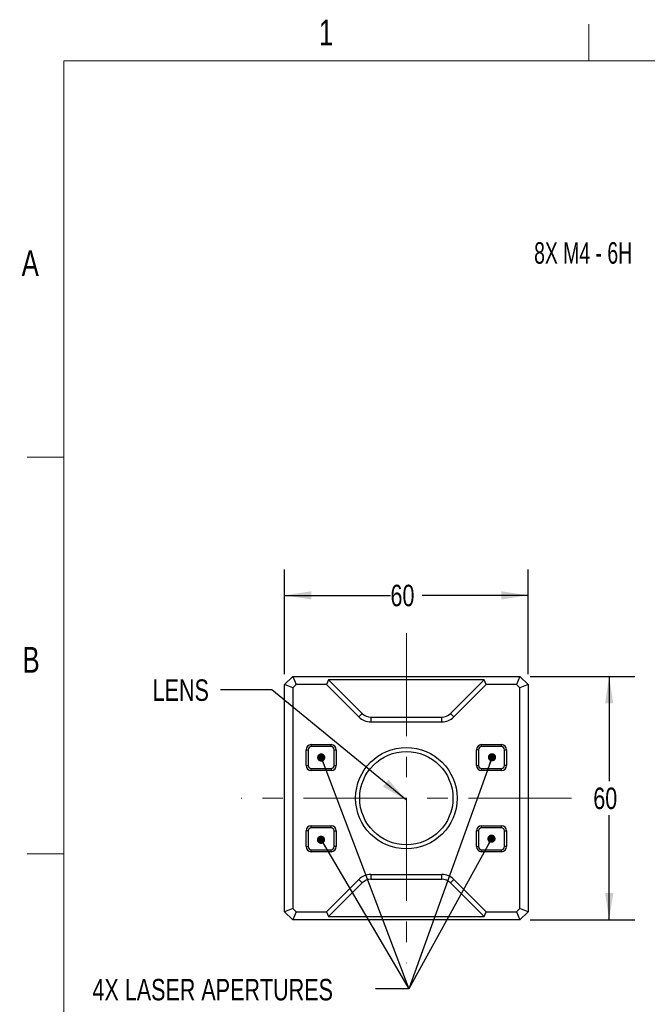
# Model space of a CAD drawing. Header units: millimetres. Extents: x 10 to 549, y 8 to 422.
# Tile 2 of 11: x 10 to 164, y 179 to 422. Entities that reach past the tile are written whole.
import ezdxf

# ---------------------------------------------------------------- set-up
doc = ezdxf.new("R2010")
doc.units = ezdxf.units.MM
doc.linetypes.add('CENTERX2', pattern=[20.32, 12.7, -2.54, 2.54, -2.54])
doc.layers.add('DIMENSIONS', color=8, linetype='Continuous')
doc.layers.add('FORMAT', color=7, linetype='Continuous')
doc.styles.add('SLDTEXTSTYLE0', font='TXT', dxfattribs={"width": 0.75})
doc.styles.add('SLDTEXTSTYLE3', font='TXT', dxfattribs={"width": 0.675})
doc.dimstyles.new('SLDDIMSTYLE0', dxfattribs={"dimtxt": 5.291667, "dimasz": 6.604, "dimexe": 0, "dimexo": 0.0625, "dimgap": 1.322917, "dimtad": 0, "dimtih": 1, "dimtoh": 1, "dimdec": 0, "dimrnd": 1e-09, "dimzin": 12, "dimdsep": 46, "dimtxsty": 'SLDTEXTSTYLE0', "dimsah": 1, "dimcen": 0.09, "dimadec": 0, "dimazin": 3, "dimtfac": 1, "dimtdec": 3, "dimtofl": 0, "dimtmove": 0, "dimatfit": 3, "dimfxl": 0, "dimfrac": 2, "dimtolj": 1, "dimtzin": 12, "dimarcsym": 0})
doc.dimstyles.new('SLDDIMSTYLE13', dxfattribs={"dimtxt": 0.18, "dimasz": 6.604, "dimexe": 0, "dimexo": 0.0625, "dimgap": 0, "dimtad": 0, "dimtih": 1, "dimtoh": 1, "dimdec": 0, "dimrnd": 1e-09, "dimzin": 0, "dimdsep": 46, "dimtxsty": 'Standard', "dimsah": 1, "dimcen": 0.09, "dimadec": 0, "dimazin": 0, "dimtfac": 6.604, "dimtdec": 0, "dimtofl": 0, "dimtmove": 0, "dimatfit": 3, "dimfxl": 0, "dimfrac": 2, "dimtolj": 1, "dimtzin": 0, "dimarcsym": 0})
doc.dimstyles.new('SLDDIMSTYLE4', dxfattribs={"dimtxt": 5.291667, "dimasz": 6.604, "dimexe": 0, "dimexo": 0.0625, "dimgap": 1.322917, "dimtad": 0, "dimtih": 1, "dimtoh": 1, "dimdec": 0, "dimrnd": 1e-09, "dimzin": 12, "dimdsep": 46, "dimtxsty": 'SLDTEXTSTYLE0', "dimsah": 1, "dimcen": 0.09, "dimadec": 0, "dimazin": 3, "dimtfac": 1, "dimtdec": 0, "dimtofl": 0, "dimtmove": 0, "dimatfit": 3, "dimfxl": 0, "dimfrac": 2, "dimtolj": 1, "dimtzin": 12, "dimarcsym": 0})
doc.dimstyles.new('SLDDIMSTYLE6', dxfattribs={"dimtxt": 5.291667, "dimasz": 6.604, "dimexe": 0, "dimexo": 0.0625, "dimgap": 1.322917, "dimtad": 0, "dimtih": 1, "dimtoh": 1, "dimdec": 6, "dimrnd": 1e-09, "dimzin": 12, "dimdsep": 46, "dimtxsty": 'SLDTEXTSTYLE0', "dimsah": 1, "dimcen": 0, "dimadec": 0, "dimazin": 3, "dimtfac": 1, "dimtdec": 0, "dimtofl": 0, "dimtmove": 0, "dimatfit": 3, "dimfxl": 0, "dimfrac": 2, "dimtolj": 1, "dimtzin": 12, "dimarcsym": 0})
doc.dimstyles.new('SLDDIMSTYLE8', dxfattribs={"dimtxt": 0.18, "dimasz": 2.032, "dimexe": 0, "dimexo": 0.0625, "dimgap": 0, "dimtad": 0, "dimtih": 1, "dimtoh": 1, "dimdec": 0, "dimrnd": 1e-09, "dimzin": 0, "dimdsep": 46, "dimtxsty": 'Standard', "dimblk1": 'DOT', "dimblk2": 'DOT', "dimsah": 1, "dimcen": 0.09, "dimadec": 0, "dimazin": 0, "dimtfac": 2.032, "dimtdec": 0, "dimtofl": 0, "dimtmove": 0, "dimatfit": 3, "dimldrblk": 'DOT', "dimfxl": 0, "dimfrac": 2, "dimtolj": 1, "dimtzin": 0, "dimarcsym": 0})

# ---------------------------------------------------------------- blocks, each defined once
blk = doc.blocks.new('SW_SYMBOL_HOLE_DEPTH')
at = {"layer": 'DIMENSIONS', "color": 0, "ltscale": 4}
for p, q in [((0, 1750), (1600, 1750)), ((800, 1750), (800, 150)), ((200, 1110), (800, 150)), ((1400, 1110), (800, 150))]:
    blk.add_line(p, q, dxfattribs=at)
blk = doc.blocks.new('_D_8')
at = {"layer": 'DIMENSIONS', "ltscale": 2}
for p, q in [((215.23, 364.06), (202.53, 364.06)), ((222.43, 342.59), (215.23, 364.06))]:
    blk.add_line(p, q, dxfattribs=at)
blk.add_solid([(222.43, 342.59), (221.3, 349.18), (219.37, 348.53)], dxfattribs=at)
at = {"layer": 'DIMENSIONS', "ltscale": 4, "xscale": 0.003379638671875, "yscale": 0.003379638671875, "zscale": 0.003379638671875}
blk.add_blockref('SW_SYMBOL_HOLE_DEPTH', (173.85, 360.59), dxfattribs=at)
at = {"layer": 'DIMENSIONS', "ltscale": 2, "attachment_point": 1}
for s, insert, char_height, style in [('8X M4 - 6H', (136.38, 366.68), 5.292, 'SLDTEXTSTYLE3'), ('7', (183.4, 366.68), 5.29, 'SLDTEXTSTYLE0'), ('MIN', (189.26, 366.68), 5.292, 'SLDTEXTSTYLE0')]:
    blk.add_mtext(s, dxfattribs=dict(at, insert=insert, char_height=char_height, style=style))
blk = doc.blocks.new('_D_18')
at = {"layer": 'DIMENSIONS', "ltscale": 2}
for p, q in [((74.87, 260.16), (74.87, 285.97)), ((134.87, 260.16), (134.87, 285.97)), ((74.87, 279.62), (100.96, 279.62)), ((134.87, 279.62), (108.78, 279.62))]:
    blk.add_line(p, q, dxfattribs=at)
for points in [[(74.87, 279.62), (81.48, 278.6), (81.48, 280.63)], [(134.87, 279.62), (128.27, 280.63), (128.27, 278.6)]]:
    blk.add_solid(points, dxfattribs=at)
at = {"layer": 'DIMENSIONS', "ltscale": 2, "insert": (100.96, 282.23), "char_height": 5.292, "attachment_point": 1, "style": 'SLDTEXTSTYLE0'}
blk.add_mtext('60', dxfattribs=at)
blk = doc.blocks.new('_D_19')
at = {"layer": 'DIMENSIONS', "ltscale": 2}
for p, q in [((135.41, 259.62), (161.22, 259.62)), ((154.87, 259.62), (154.87, 233.82)), ((154.87, 199.62), (154.87, 225.41)), ((135.41, 199.62), (161.22, 199.62))]:
    blk.add_line(p, q, dxfattribs=at)
for points in [[(154.87, 259.62), (153.86, 253.01), (155.89, 253.01)], [(154.87, 199.62), (155.89, 206.22), (153.86, 206.22)]]:
    blk.add_solid(points, dxfattribs=at)
at = {"layer": 'DIMENSIONS', "ltscale": 2, "insert": (150.96, 232.23), "char_height": 5.292, "attachment_point": 1, "style": 'SLDTEXTSTYLE0'}
blk.add_mtext('60', dxfattribs=at)
blk = doc.blocks.new('_Dot')
at = {"color": 0, "linetype": 'ByBlock', "lineweight": -2}
blk.add_line((-0.5, 0), (-1, 0), dxfattribs=at)
at = {"color": 0, "linetype": 'ByBlock', "const_width": 0.5}
blk.add_lwpolyline([(-0.25, 0, 1), (0.25, 0, 1)], format="xyb", close=True, dxfattribs=at)

msp = doc.modelspace()

# ---------------------------------------------------------------- linework, layer by layer
at = {"color": 7, "linetype": 'Continuous', "lineweight": 25, "ltscale": 2}
for p, q in [((74.8713222, 257.6165332), (76.8713222, 259.6165332)), ((74.8713222, 201.6165332), (74.8713222, 257.6165332)), ((76.8713222, 256.7881061), (74.8713222, 257.6165332)), ((76.8713222, 259.6165332), (77.6997493, 257.6165332)), ((76.8713222, 259.6165332), (132.8713222, 259.6165332)), ((77.6997493, 257.6165332), (76.8713222, 256.7881061)), ((85.1742659, 257.6165332), (77.6997493, 257.6165332)), ((85.6713222, 258.8165332), (85.1742659, 257.6165332)), ((85.1742659, 257.6165332), (93.1441144, 249.6466847)), ((85.6713222, 258.8165332), (93.9926426, 250.4952129)), ((124.0713222, 258.8165332), (85.6713222, 258.8165332)), ((115.7500019, 250.4952129), (124.0713222, 258.8165332)), ((116.59853, 249.6466847), (124.5683785, 257.6165332)), ((124.5683785, 257.6165332), (124.0713222, 258.8165332)), ((132.0428951, 257.6165332), (124.5683785, 257.6165332)), ((132.8713222, 259.6165332), (132.0428951, 257.6165332)), ((132.8713222, 256.7881061), (132.0428951, 257.6165332)), ((132.8713222, 259.6165332), (134.8713222, 257.6165332)), ((134.8713222, 257.6165332), (132.8713222, 256.7881061)), ((134.8713222, 257.6165332), (134.8713222, 201.6165332)), ((76.8713222, 256.7881061), (76.8713222, 202.4449603)), ((132.8713222, 202.4449603), (132.8713222, 256.7881061)), ((93.1441144, 249.6466847), (93.9926426, 250.4952129)), ((115.7500019, 250.4952129), (116.59853, 249.6466847)), ((96.1139629, 249.6165332), (96.1139629, 248.4165332)), ((96.1139629, 249.6165332), (113.6286815, 249.6165332)), ((96.1139629, 248.4165332), (113.6286815, 248.4165332)), ((113.6286815, 248.4165332), (113.6286815, 249.6165332)), ((81.4213222, 242.8165332), (86.3213222, 242.8165332)), ((81.4213222, 242.8165332), (81.4213222, 242.3165332)), ((86.3213222, 242.3165332), (86.3213222, 242.8165332)), ((123.4213222, 242.3165332), (123.4213222, 242.8165332)), ((123.4213222, 242.8165332), (128.3213222, 242.8165332)), ((128.3213222, 242.3165332), (128.3213222, 242.8165332)), ((80.1713222, 237.6665332), (80.1713222, 241.5665332)), ((80.1713222, 241.5665332), (80.6713222, 241.5665332)), ((80.6713222, 241.5665332), (80.6713222, 237.6665332)), ((86.3213222, 242.3165332), (81.4213222, 242.3165332)), ((87.0713222, 237.6665332), (87.0713222, 241.5665332)), ((87.0713222, 241.5665332), (87.5713222, 241.5665332)), ((87.5713222, 241.5665332), (87.5713222, 237.6665332)), ((122.6713222, 241.5665332), (122.1713222, 241.5665332)), ((122.1713222, 237.6665332), (122.1713222, 241.5665332)), ((122.6713222, 241.5665332), (122.6713222, 237.6665332)), ((128.3213222, 242.3165332), (123.4213222, 242.3165332)), ((129.0713222, 237.6665332), (129.0713222, 241.5665332)), ((129.0713222, 241.5665332), (129.5713222, 241.5665332)), ((129.5713222, 241.5665332), (129.5713222, 237.6665332)), ((80.1713222, 237.6665332), (80.6713222, 237.6665332)), ((81.4213222, 236.9165332), (86.3213222, 236.9165332)), ((81.4213222, 236.4165332), (81.4213222, 236.9165332)), ((86.3213222, 236.4165332), (81.4213222, 236.4165332)), ((86.3213222, 236.9165332), (86.3213222, 236.4165332)), ((87.0713222, 237.6665332), (87.5713222, 237.6665332)), ((122.1713222, 237.6665332), (122.6713222, 237.6665332)), ((123.4213222, 236.4165332), (123.4213222, 236.9165332)), ((123.4213222, 236.9165332), (128.3213222, 236.9165332)), ((128.3213222, 236.4165332), (123.4213222, 236.4165332)), ((128.3213222, 236.4165332), (128.3213222, 236.9165332)), ((129.5713222, 237.6665332), (129.0713222, 237.6665332)), ((80.1713222, 217.6665332), (80.1713222, 221.5665332)), ((80.6713222, 221.5665332), (80.1713222, 221.5665332)), ((80.6713222, 221.5665332), (80.6713222, 217.6665332)), ((81.4213222, 222.8165332), (86.3213222, 222.8165332)), ((81.4213222, 222.3165332), (81.4213222, 222.8165332)), ((86.3213222, 222.3165332), (81.4213222, 222.3165332)), ((86.3213222, 222.3165332), (86.3213222, 222.8165332)), ((87.0713222, 217.6665332), (87.0713222, 221.5665332)), ((87.0713222, 221.5665332), (87.5713222, 221.5665332)), ((87.5713222, 221.5665332), (87.5713222, 217.6665332)), ((122.1713222, 217.6665332), (122.1713222, 221.5665332)), ((122.6713222, 221.5665332), (122.1713222, 221.5665332)), ((122.6713222, 221.5665332), (122.6713222, 217.6665332)), ((123.4213222, 222.8165332), (128.3213222, 222.8165332)), ((123.4213222, 222.3165332), (123.4213222, 222.8165332)), ((128.3213222, 222.3165332), (123.4213222, 222.3165332)), ((128.3213222, 222.3165332), (128.3213222, 222.8165332)), ((129.0713222, 217.6665332), (129.0713222, 221.5665332)), ((129.0713222, 221.5665332), (129.5713222, 221.5665332)), ((129.5713222, 221.5665332), (129.5713222, 217.6665332)), ((80.1713222, 217.6665332), (80.6713222, 217.6665332)), ((81.4213222, 216.4165332), (81.4213222, 216.9165332)), ((81.4213222, 216.9165332), (86.3213222, 216.9165332)), ((86.3213222, 216.4165332), (81.4213222, 216.4165332)), ((86.3213222, 216.4165332), (86.3213222, 216.9165332)), ((87.5713222, 217.6665332), (87.0713222, 217.6665332)), ((122.1713222, 217.6665332), (122.6713222, 217.6665332)), ((123.4213222, 216.4165332), (123.4213222, 216.9165332)), ((123.4213222, 216.9165332), (128.3213222, 216.9165332)), ((128.3213222, 216.4165332), (123.4213222, 216.4165332)), ((128.3213222, 216.4165332), (128.3213222, 216.9165332)), ((129.5713222, 217.6665332), (129.0713222, 217.6665332)), ((85.1742659, 201.6165332), (93.1441144, 209.5863817)), ((93.9926426, 208.7378536), (93.1441144, 209.5863817)), ((96.1139629, 210.8165332), (113.6286815, 210.8165332)), ((96.1139629, 210.8165332), (96.1139629, 209.6165332)), ((96.1139629, 209.6165332), (113.6286815, 209.6165332)), ((113.6286815, 209.6165332), (113.6286815, 210.8165332)), ((116.59853, 209.5863817), (115.7500019, 208.7378536)), ((116.59853, 209.5863817), (124.5683785, 201.6165332)), ((85.6713222, 200.4165332), (93.9926426, 208.7378536)), ((115.7500019, 208.7378536), (124.0713222, 200.4165332)), ((76.8713222, 202.4449603), (74.8713222, 201.6165332)), ((76.8713222, 199.6165332), (74.8713222, 201.6165332)), ((76.8713222, 202.4449603), (77.6997493, 201.6165332)), ((77.6997493, 201.6165332), (76.8713222, 199.6165332)), ((77.6997493, 201.6165332), (85.1742659, 201.6165332)), ((85.1742659, 201.6165332), (85.6713222, 200.4165332)), ((124.0713222, 200.4165332), (124.5683785, 201.6165332)), ((124.5683785, 201.6165332), (132.0428951, 201.6165332)), ((132.0428951, 201.6165332), (132.8713222, 202.4449603)), ((132.0428951, 201.6165332), (132.8713222, 199.6165332)), ((134.8713222, 201.6165332), (132.8713222, 202.4449603)), ((134.8713222, 201.6165332), (132.8713222, 199.6165332)), ((132.8713222, 199.6165332), (76.8713222, 199.6165332)), ((85.6713222, 200.4165332), (124.0713222, 200.4165332))]:
    msp.add_line(p, q, dxfattribs=at)
at = {"color": 7, "linetype": 'Continuous', "lineweight": 25, "ltscale": 4}
for radius in [12.5, 11.5]:
    msp.add_circle((104.8713222, 229.6165332), radius, dxfattribs=at)
for centre, radius, start, end in [((96.1139629, 252.6165332), 3, 225, 270), ((113.6286815, 252.6165332), 3, 270, 315), ((96.1139629, 252.6165332), 4.2, 225, 270), ((113.6286815, 252.6165332), 4.2, 270, 315), ((81.4213222, 241.5665332), 1.25, 90, 180), ((86.3213222, 241.5665332), 1.25, 0, 90), ((123.4213222, 241.5665332), 1.25, 90, 180), ((128.3213222, 241.5665332), 1.25, 0, 90), ((81.4213222, 241.5665332), 0.75, 90, 180), ((86.3213222, 241.5665332), 0.75, 0, 90), ((123.4213222, 241.5665332), 0.75, 90, 180), ((128.3213222, 241.5665332), 0.75, 0, 90), ((81.4213222, 237.6665332), 1.25, 180, 270), ((81.4213222, 237.6665332), 0.75, 180, 270), ((86.3213222, 237.6665332), 1.25, 270, 0), ((86.3213222, 237.6665332), 0.75, 270, 0), ((123.4213222, 237.6665332), 1.25, 180, 270), ((123.4213222, 237.6665332), 0.75, 180, 270), ((128.3213222, 237.6665332), 1.25, 270, 0), ((128.3213222, 237.6665332), 0.75, 270, 0), ((81.4213222, 221.5665332), 1.25, 90, 180), ((81.4213222, 221.5665332), 0.75, 90, 180), ((86.3213222, 221.5665332), 1.25, 0, 90), ((86.3213222, 221.5665332), 0.75, 0, 90), ((123.4213222, 221.5665332), 1.25, 90, 180), ((123.4213222, 221.5665332), 0.75, 90, 180), ((128.3213222, 221.5665332), 1.25, 0, 90), ((128.3213222, 221.5665332), 0.75, 0, 90), ((81.4213222, 217.6665332), 1.25, 180, 270), ((81.4213222, 217.6665332), 0.75, 180, 270), ((86.3213222, 217.6665332), 1.25, 270, 0), ((86.3213222, 217.6665332), 0.75, 270, 0), ((123.4213222, 217.6665332), 1.25, 180, 270), ((123.4213222, 217.6665332), 0.75, 180, 270), ((128.3213222, 217.6665332), 1.25, 270, 0), ((128.3213222, 217.6665332), 0.75, 270, 0), ((96.1139629, 206.6165332), 4.2, 90, 135), ((96.1139629, 206.6165332), 3, 90, 135), ((113.6286815, 206.6165332), 4.2, 45, 90), ((113.6286815, 206.6165332), 3, 45, 90)]:
    msp.add_arc(centre, radius, start, end, dxfattribs=at)
at = {"layer": 'DIMENSIONS', "linetype": 'CENTERX2', "lineweight": 18, "ltscale": 2}
for p, q in [((104.8713222, 270.3165332), (104.8713222, 188.9165332)), ((145.5713222, 229.6165332), (64.1713222, 229.6165332))]:
    msp.add_line(p, q, dxfattribs=at)
at = {"layer": 'FORMAT', "color": 7, "linetype": 'Continuous', "lineweight": 18, "ltscale": 2}
for p, q in [((149.9, 411.4), (149.9, 420.45)), ((20.4, 20.4), (20.4, 411.4)), ((20.4, 411.4), (538.4, 411.4)), ((20.4, 313.65), (11.35, 313.65)), ((11.348, 215.9), (20.402, 215.9))]:
    msp.add_line(p, q, dxfattribs=at)

# ---------------------------------------------------------------- texts
at = {"layer": 'DIMENSIONS', "ltscale": 2, "attachment_point": 1, "style": 'SLDTEXTSTYLE0'}
for s, insert, char_height in [('LENS', (42.3321438, 258.8979165), 5.29166667), ('4X LASER APERTURES', (27.48893, 185.057078), 5.291666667)]:
    msp.add_mtext(s, dxfattribs=dict(at, insert=insert, char_height=char_height))
at = {"layer": 'FORMAT', "ltscale": 2, "char_height": 6.35, "attachment_point": 2, "style": 'SLDTEXTSTYLE0'}
for s, insert in [('1', (85.086059, 421.5322466)), ('A', (12.1435013, 364.6572466)), ('B', (12.3529631, 266.9072466))]:
    msp.add_mtext(s, dxfattribs=dict(at, insert=insert))

# ---------------------------------------------------------------- dimensions: what is measured, and where the dimension line sits
at = {"layer": 'DIMENSIONS', "ltscale": 2}
dim = msp.add_diameter_dim_2p(p1=(223.8617041, 338.3247872), p2=(222.4314772, 342.5914546), text='8X M4 - 6H {\\fGDT;x} 7\\P', dimstyle='SLDDIMSTYLE6', override={"dimpost": '<>'}, dxfattribs=at)
dim.commit()
dim.dimension.update_dxf_attribs({"geometry": '_D_8', "text_midpoint": (169.4560565, 364.0604946), "dimtype": 163})
dim = msp.add_linear_dim(base=(134.8713222, 279.6165332), p1=(74.8713222, 257.6165332), p2=(134.8713222, 257.6165332), dimstyle='SLDDIMSTYLE4', dxfattribs=at)
dim.commit()
dim.dimension.update_dxf_attribs({"geometry": '_D_18', "text_midpoint": (104.8713222, 279.6165332), "dimtype": 160})
dim = msp.add_linear_dim(base=(154.8713222, 199.6165332), p1=(132.8713222, 259.6165332), p2=(132.8713222, 199.6165332), angle=90, dimstyle='SLDDIMSTYLE0', dxfattribs=at)
dim.commit()
dim.dimension.update_dxf_attribs({"geometry": '_D_19', "text_midpoint": (154.8713222, 229.6165332), "dimtype": 160})

# ---------------------------------------------------------------- leaders
for points, dimstyle in [([(104.8713222, 229.1164281), (71.7202234, 256.3612647), (59.0202234, 256.3612647)], 'SLDDIMSTYLE13'), ([(83.8783512, 239.6500129), (105.4504101, 182.6417013), (97.2965796, 182.6417013)], 'SLDDIMSTYLE8'), ([(125.993275, 239.6960107), (105.4504101, 182.6417013), (97.2965796, 182.6417013)], 'SLDDIMSTYLE8'), ([(83.8366433, 219.3641791), (105.4504101, 182.6417013), (97.2965796, 182.6417013)], 'SLDDIMSTYLE8'), ([(125.8566294, 219.6235785), (105.4504101, 182.6417013), (97.2965796, 182.6417013)], 'SLDDIMSTYLE8')]:
    msp.add_leader(points, dimstyle=dimstyle, dxfattribs=at)

doc.saveas('drawing.dxf')
